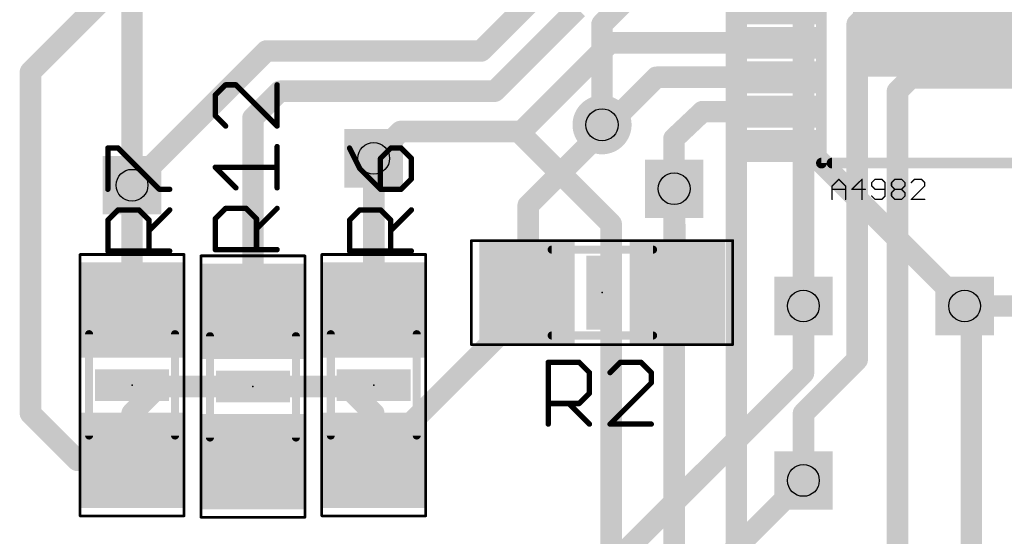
# Model space of a CAD drawing. Extents: x -0.6 to 56.6, y -0.1 to 45.4.
# Tile 3 of 11: x 9.3 to 27.9, y 12.4 to 22.2. Entities that reach past the tile are written whole.
import ezdxf

# ---------------------------------------------------------------- set-up
doc = ezdxf.new("R2010")
doc.units = 0
for name, color, linetype in [('1', 14, 'CONTINUOUS'), ('16', 174, 'CONTINUOUS'), ('18', 94, 'CONTINUOUS'), ('21', 250, 'CONTINUOUS'), ('23', 178, 'CONTINUOUS'), ('25', 250, 'CONTINUOUS'), ('27', 250, 'CONTINUOUS'), ('29', 250, 'CONTINUOUS'), ('31', 250, 'CONTINUOUS'), ('35', 250, 'CONTINUOUS'), ('39', 14, 'CONTINUOUS'), ('44', 250, 'CONTINUOUS'), ('51', 250, 'CONTINUOUS')]:
    doc.layers.add(name, color=color, linetype=linetype)

# ---------------------------------------------------------------- blocks, each defined once
blk = doc.blocks.new('RECT')
blk.add_solid([(-0.5, -0.5), (0.5, -0.5), (-0.5, 0.5), (0.5, 0.5)])
blk = doc.blocks.new('ROUNDV')
at = {"const_width": 0.5}
blk.add_lwpolyline([(0, -0.25, 1), (0, 0.25, 1), (0, -0.25)], format="xyb", dxfattribs=at)
blk = doc.blocks.new('SQUAREV')
blk.add_solid([(-0.5, -0.5), (0.5, -0.5), (-0.5, 0.5), (0.5, 0.5)])

msp = doc.modelspace()

# ---------------------------------------------------------------- linework, layer by layer
at = {"layer": '1', "const_width": 0.4064}
for points in [[(11.684, 23.368), (9.507, 21.191)], [(19.487, 23.043), (18.034, 21.59)], [(19.853, 22.393), (18.288, 20.828)], [(13.97, 21.59), (11.43, 19.05)], [(18.034, 21.59), (13.97, 21.59)], [(20.473, 21.743), (18.796, 20.066)], [(23.62, 21.743), (20.473, 21.743)], [(9.507, 21.191), (9.507, 14.732)], [(21.347, 21.093), (20.3835, 20.1295)], [(23.62, 21.093), (21.347, 21.093)], [(14.224, 20.828), (13.716, 20.32)], [(18.288, 20.828), (14.224, 20.828)], [(13.716, 20.32), (13.716, 16.662)], [(22.221, 20.443), (21.681, 19.932)], [(23.62, 20.443), (22.221, 20.443)], [(20.3835, 20.1295), (18.923, 18.669)], [(20.32, 20.193), (20.3835, 20.1295)], [(16.51, 20.066), (16.002, 19.558)], [(18.796, 20.066), (16.51, 20.066)], [(21.681, 19.932), (21.681, 18.982)], [(23.62, 19.793), (24.149, 19.793)], [(24.149, 19.793), (27.178, 16.764)], [(16.002, 19.558), (16.002, 16.6874)], [(11.43, 16.6874), (11.43, 19.05)], [(21.681, 18.982), (21.684, 18.982)], [(21.684, 18.982), (21.717, 17.043)], [(18.923, 18.669), (18.923, 17.043)], [(18.923, 17.043), (18.898, 17.018)], [(18.898, 17.018), (18.898, 16.7394)], [(21.717, 17.043), (21.742, 17.018)], [(21.742, 17.018), (21.844, 17.018)], [(24.13, 16.764), (24.13, 15.494)], [(18.898, 16.7394), (16.002, 13.8434)], [(24.13, 15.494), (20.32, 11.684)], [(11.938, 15.24), (11.43, 14.732)], [(15.494, 15.24), (11.938, 15.24)], [(16.002, 14.732), (15.494, 15.24)], [(9.507, 14.732), (10.396, 13.843)], [(11.43, 14.732), (11.43, 13.8434)], [(16.002, 13.8434), (16.002, 14.732)], [(10.396, 13.843), (11.4296, 13.843)], [(11.4296, 13.843), (11.43, 13.8434)], [(20.3346, 9.6666), (24.13, 13.462)]]:
    msp.add_lwpolyline(points, dxfattribs=at)
at = {"layer": '1', "const_width": 0.2032}
for points in [[(13.97, 21.6916, 1), (13.97, 21.4884)], [(14.0418, 21.5182, 1), (13.8982, 21.6618)], [(18.034, 21.4884, 1), (18.034, 21.6916)], [(20.473, 21.8446, 1), (20.473, 21.6414)], [(20.5448, 21.6712, 1), (20.4012, 21.8148)], [(23.62, 21.6414, 1), (23.62, 21.8446)], [(17.9622, 21.6618, 1), (18.1058, 21.5182)], [(9.6086, 21.191, 1), (9.4054, 21.191)], [(9.4352, 21.2628, 1), (9.5788, 21.1192)], [(21.347, 21.1946, 1), (21.347, 20.9914)], [(21.4188, 21.0212, 1), (21.2752, 21.1648)], [(23.62, 20.9914, 1), (23.62, 21.1946)], [(14.224, 20.9296, 1), (14.224, 20.7264)], [(14.2958, 20.7562, 1), (14.1522, 20.8998)], [(18.2162, 20.8998, 1), (18.3598, 20.7562)], [(18.288, 20.7264, 1), (18.288, 20.9296)], [(13.8176, 20.32, 1), (13.6144, 20.32)], [(13.6442, 20.3918, 1), (13.7878, 20.2482)], [(22.221, 20.5446, 1), (22.221, 20.3414)], [(22.2908, 20.3692, 1), (22.1512, 20.5168)], [(23.62, 20.3414, 1), (23.62, 20.5446)], [(20.3918, 20.2648, 1), (20.2482, 20.1212)], [(20.3117, 20.2013, 1), (20.4553, 20.0577)], [(20.4553, 20.0577, 1), (20.3117, 20.2013)], [(20.3117, 20.0577, 1), (20.4553, 20.2013)], [(16.51, 20.1676, 1), (16.51, 19.9644)], [(16.5818, 19.9942, 1), (16.4382, 20.1378)], [(18.7242, 20.1378, 1), (18.8678, 19.9942)], [(18.796, 19.9644, 1), (18.796, 20.1676)], [(21.7826, 19.932, 1), (21.5794, 19.932)], [(21.6112, 20.0058, 1), (21.7508, 19.8582)], [(23.62, 19.8946, 1), (23.62, 19.6914)], [(24.2208, 19.8648, 1), (24.0772, 19.7212)], [(24.149, 19.6914, 1), (24.149, 19.8946)], [(16.1036, 19.558, 1), (15.9004, 19.558)], [(15.9302, 19.6298, 1), (16.0738, 19.4862)], [(11.5316, 19.05, 1), (11.3284, 19.05)], [(11.3582, 19.1218, 1), (11.5018, 18.9782)], [(21.681, 19.0836, 1), (21.681, 18.8804)], [(21.7856, 18.9837, 1), (21.5824, 18.9803)], [(21.684, 18.8804, 1), (21.684, 19.0836)], [(21.5794, 18.982, 1), (21.7826, 18.982)], [(19.0246, 18.669, 1), (18.8214, 18.669)], [(18.8512, 18.7408, 1), (18.9948, 18.5972)], [(18.9996, 17.018, 1), (18.7964, 17.018)], [(18.8262, 17.0898, 1), (18.9698, 16.9462)], [(18.8214, 17.043, 1), (19.0246, 17.043)], [(18.9948, 16.9712, 1), (18.8512, 17.1148)], [(21.6154, 17.0413, 1), (21.8186, 17.0447)], [(21.7888, 17.1148, 1), (21.6452, 16.9712)], [(21.742, 17.1196, 1), (21.742, 16.9164)], [(21.6702, 16.9462, 1), (21.8138, 17.0898)], [(21.844, 16.9164, 1), (21.844, 17.1196)], [(24.2316, 16.764, 1), (24.0284, 16.764)], [(11.3284, 16.6874, 1), (11.5316, 16.6874)], [(13.6144, 16.662, 1), (13.8176, 16.662)], [(15.9004, 16.6874, 1), (16.1036, 16.6874)], [(18.7964, 16.7394, 1), (18.9996, 16.7394)], [(18.9698, 16.6676, 1), (18.8262, 16.8112)], [(27.1062, 16.6922, 1), (27.2498, 16.8358)], [(24.2018, 15.4222, 1), (24.0582, 15.5658)], [(24.0284, 15.494, 1), (24.2316, 15.494)], [(11.938, 15.3416, 1), (11.938, 15.1384)], [(12.0098, 15.1682, 1), (11.8662, 15.3118)], [(15.5658, 15.3118, 1), (15.4222, 15.1682)], [(15.494, 15.1384, 1), (15.494, 15.3416)], [(9.5788, 14.8038, 1), (9.4352, 14.6602)], [(11.5316, 14.732, 1), (11.3284, 14.732)], [(11.3582, 14.8038, 1), (11.5018, 14.6602)], [(16.1036, 14.732, 1), (15.9004, 14.732)], [(15.9302, 14.6602, 1), (16.0738, 14.8038)], [(9.4054, 14.732, 1), (9.6086, 14.732)], [(10.396, 13.9446, 1), (10.396, 13.7414)], [(10.3242, 13.7712, 1), (10.4678, 13.9148)], [(11.3578, 13.9148, 1), (11.5014, 13.7712)], [(11.5018, 13.7716, 1), (11.3582, 13.9152)], [(11.4296, 13.7414, 1), (11.4296, 13.9446)], [(15.9302, 13.9152, 1), (16.0738, 13.7716)], [(11.3284, 13.8434, 1), (11.5316, 13.8434)], [(15.9004, 13.8434, 1), (16.1036, 13.8434)], [(24.2018, 13.3902, 1), (24.0582, 13.5338)]]:
    msp.add_lwpolyline(points, format="xyb", dxfattribs=at)
at = {"layer": '16', "const_width": 0.4064}
for points in [[(11.43, 19.05), (11.43, 32.766)], [(20.32, 22.098), (24.765, 26.543)], [(22.86, 23.368), (22.86, 11.447)], [(24.13, 22.86), (24.13, 16.764)], [(25.146, 22.098), (25.908, 22.86)], [(20.32, 20.193), (20.32, 22.098)], [(25.146, 15.748), (25.146, 22.098)], [(26.162, 21.082), (25.908, 20.828)], [(31.496, 21.082), (26.162, 21.082)], [(25.908, 20.828), (25.908, 7.4314)], [(16.51, 20.066), (16.002, 19.558)], [(18.796, 20.066), (16.51, 20.066)], [(18.796, 20.012), (18.796, 20.066)], [(20.493, 18.315), (18.796, 20.012)], [(21.681, 18.979), (21.684, 18.982)], [(21.684, 11.835), (21.684, 18.982)], [(20.493, 11.979), (20.493, 18.315)], [(27.178, 16.764), (28.448, 16.764)], [(27.305, 16.383), (27.178, 16.764)], [(27.305, 3.81), (27.305, 16.383)], [(24.13, 14.732), (25.146, 15.748)], [(24.13, 13.462), (24.13, 14.732)]]:
    msp.add_lwpolyline(points, dxfattribs=at)
at = {"layer": '16', "const_width": 0.2032}
for points in [[(20.4216, 22.098, 1), (20.2184, 22.098)], [(20.2482, 22.1698, 1), (20.3918, 22.0262)], [(25.2476, 22.098, 1), (25.0444, 22.098)], [(25.0742, 22.1698, 1), (25.2178, 22.0262)], [(26.162, 21.1836, 1), (26.162, 20.9804)], [(26.2338, 21.0102, 1), (26.0902, 21.1538)], [(26.0096, 20.828, 1), (25.8064, 20.828)], [(25.8362, 20.8998, 1), (25.9798, 20.7562)], [(16.51, 20.1676, 1), (16.51, 19.9644)], [(16.5818, 19.9942, 1), (16.4382, 20.1378)], [(18.8976, 20.066, 1), (18.6944, 20.066)], [(18.8678, 20.0838, 1), (18.7242, 19.9402)], [(18.796, 19.9644, 1), (18.796, 20.1676)], [(20.2184, 20.193, 1), (20.4216, 20.193)], [(18.6944, 20.012, 1), (18.8976, 20.012)], [(15.9302, 19.6298, 1), (16.0738, 19.4862)], [(21.7856, 18.982, 1), (21.5824, 18.982)], [(21.7558, 18.9102, 1), (21.6122, 19.0538)], [(11.3284, 19.05, 1), (11.5316, 19.05)], [(21.6092, 19.0508, 1), (21.7528, 18.9072)], [(20.5946, 18.315, 1), (20.3914, 18.315)], [(20.4212, 18.2432, 1), (20.5648, 18.3868)], [(27.178, 16.8656, 1), (27.178, 16.6624)], [(27.2744, 16.7961, 1), (27.0816, 16.7319)], [(24.0284, 16.764, 1), (24.2316, 16.764)], [(27.4066, 16.383, 1), (27.2034, 16.383)], [(27.2086, 16.3509, 1), (27.4014, 16.4151)], [(25.0444, 15.748, 1), (25.2476, 15.748)], [(25.2178, 15.6762, 1), (25.0742, 15.8198)], [(24.2316, 14.732, 1), (24.0284, 14.732)], [(24.0582, 14.8038, 1), (24.2018, 14.6602)], [(24.0284, 13.462, 1), (24.2316, 13.462)]]:
    msp.add_lwpolyline(points, format="xyb", dxfattribs=at)
at = {"layer": '21', "const_width": 0.2032}
msp.add_lwpolyline([(28.67, 19.468), (24.67, 19.468)], dxfattribs=at)
at = {"layer": '21', "const_width": 0.1016}
msp.add_lwpolyline([(24.67, 19.5188, 1), (24.67, 19.4172)], format="xyb", dxfattribs=at)
at = {"layer": '23'}
for p in [(20.32, 17.018), (11.43, 15.2654), (13.716, 15.24), (16.002, 15.2654)]:
    msp.add_point(p, dxfattribs=at)
at = {"layer": '25', "const_width": 0.1016}
for points in [[(13.1987, 20.9492), (13.0038, 20.7543)], [(13.3936, 20.9492), (13.1987, 20.9492)], [(14.1732, 20.1696), (13.3936, 20.9492)], [(14.1732, 20.9492), (14.1732, 20.1696)], [(13.0038, 20.7543), (13.0038, 20.3645)], [(13.0038, 20.3645), (13.1987, 20.1696)], [(10.9718, 18.9728), (10.9718, 19.7524)], [(10.9718, 19.7524), (11.1667, 19.7524)], [(11.1667, 19.7524), (11.9463, 18.9728)], [(14.1732, 19.0002), (14.1732, 19.7798)], [(15.5438, 19.7524), (15.7387, 19.3626)], [(16.3234, 19.7524), (16.1285, 19.5575)], [(16.5183, 19.7524), (16.3234, 19.7524)], [(16.7132, 19.5575), (16.5183, 19.7524)], [(16.1285, 19.5575), (16.1285, 18.9728)], [(16.7132, 19.1677), (16.7132, 19.5575)], [(13.3936, 19.0002), (13.0038, 19.39)], [(13.0038, 19.39), (14.1732, 19.39)], [(15.7387, 19.3626), (16.1285, 18.9728)], [(16.5183, 18.9728), (16.7132, 19.1677)], [(11.9463, 18.9728), (12.1412, 18.9728)], [(16.1285, 18.9728), (16.5183, 18.9728)], [(10.9718, 18.3881), (11.1667, 18.583)], [(11.1667, 18.583), (11.5565, 18.583)], [(11.5565, 18.583), (11.7514, 18.3881)], [(11.7514, 18.1932), (12.1412, 18.583)], [(13.0038, 18.4155), (13.1987, 18.6104)], [(13.1987, 18.6104), (13.5885, 18.6104)], [(13.5885, 18.6104), (13.7834, 18.4155)], [(13.7834, 18.2206), (14.1732, 18.6104)], [(15.5438, 18.3881), (15.7387, 18.583)], [(15.7387, 18.583), (16.1285, 18.583)], [(16.1285, 18.583), (16.3234, 18.3881)], [(16.3234, 18.1932), (16.7132, 18.583)], [(13.0038, 17.8308), (13.0038, 18.4155)], [(13.7834, 18.4155), (13.7834, 17.8308)], [(10.9718, 17.8034), (10.9718, 18.3881)], [(11.7514, 18.3881), (11.7514, 17.8034)], [(15.5438, 17.8034), (15.5438, 18.3881)], [(16.3234, 18.3881), (16.3234, 17.8034)], [(14.1732, 17.8308), (13.0038, 17.8308)], [(12.1412, 17.8034), (10.9718, 17.8034)], [(16.7132, 17.8034), (15.5438, 17.8034)], [(19.302, 14.5288), (19.302, 15.6982)], [(19.302, 15.6982), (19.8867, 15.6982)], [(19.8867, 15.6982), (20.0816, 15.5033)], [(20.6663, 15.6982), (20.4714, 15.5033)], [(21.0561, 15.6982), (20.6663, 15.6982)], [(21.251, 15.5033), (21.0561, 15.6982)], [(20.0816, 15.5033), (20.0816, 15.1135)], [(21.251, 15.3084), (21.251, 15.5033)], [(20.4714, 14.5288), (21.251, 15.3084)], [(20.0816, 15.1135), (19.8867, 14.9186)], [(19.8867, 14.9186), (19.302, 14.9186)], [(19.6918, 14.9186), (20.0816, 14.5288)], [(21.251, 14.5288), (20.4714, 14.5288)]]:
    msp.add_lwpolyline(points, dxfattribs=at)
at = {"layer": '25', "const_width": 0.0508}
for points in [[(13.1987, 20.9746, 1), (13.1987, 20.9238)], [(13.2167, 20.9312, 1), (13.1807, 20.9672)], [(13.4116, 20.9672, 1), (13.3756, 20.9312)], [(13.3936, 20.9238, 1), (13.3936, 20.9746)], [(14.1986, 20.9492, 1), (14.1478, 20.9492)], [(12.9858, 20.7723, 1), (13.0218, 20.7363)], [(13.0292, 20.7543, 1), (12.9784, 20.7543)], [(13.0218, 20.3825, 1), (12.9858, 20.3465)], [(12.9784, 20.3645, 1), (13.0292, 20.3645)], [(13.1807, 20.1516, 1), (13.2167, 20.1876)], [(14.1478, 20.1696, 1), (14.1986, 20.1696)], [(14.1552, 20.1516, 1), (14.1912, 20.1876)], [(10.9972, 19.7524, 1), (10.9464, 19.7524)], [(10.9718, 19.7778, 1), (10.9718, 19.727)], [(11.1847, 19.7704, 1), (11.1487, 19.7344)], [(11.1667, 19.727, 1), (11.1667, 19.7778)], [(14.1986, 19.7798, 1), (14.1478, 19.7798)], [(15.5665, 19.7638, 1), (15.5211, 19.741)], [(16.3234, 19.7778, 1), (16.3234, 19.727)], [(16.3414, 19.7344, 1), (16.3054, 19.7704)], [(16.5363, 19.7704, 1), (16.5003, 19.7344)], [(16.5183, 19.727, 1), (16.5183, 19.7778)], [(16.1105, 19.5755, 1), (16.1465, 19.5395)], [(16.1539, 19.5575, 1), (16.1031, 19.5575)], [(16.7386, 19.5575, 1), (16.6878, 19.5575)], [(16.6952, 19.5395, 1), (16.7312, 19.5755)], [(13.0218, 19.408, 1), (12.9858, 19.372)], [(13.0038, 19.4154, 1), (13.0038, 19.3646)], [(14.1732, 19.3646, 1), (14.1732, 19.4154)], [(15.7567, 19.3806, 1), (15.7207, 19.3446)], [(15.716, 19.3512, 1), (15.7614, 19.374)], [(16.6878, 19.1677, 1), (16.7386, 19.1677)], [(16.7312, 19.1497, 1), (16.6952, 19.1857)], [(10.9464, 18.9728, 1), (10.9972, 18.9728)], [(11.9463, 18.9982, 1), (11.9463, 18.9474)], [(11.9283, 18.9548, 1), (11.9643, 18.9908)], [(12.1412, 18.9474, 1), (12.1412, 18.9982)], [(13.3756, 18.9822, 1), (13.4116, 19.0182)], [(14.1478, 19.0002, 1), (14.1986, 19.0002)], [(16.1285, 18.9982, 1), (16.1285, 18.9474)], [(16.1031, 18.9728, 1), (16.1539, 18.9728)], [(16.1105, 18.9548, 1), (16.1465, 18.9908)], [(16.5003, 18.9908, 1), (16.5363, 18.9548)], [(16.5183, 18.9474, 1), (16.5183, 18.9982)], [(11.1667, 18.6084, 1), (11.1667, 18.5576)], [(11.1847, 18.565, 1), (11.1487, 18.601)], [(11.5745, 18.601, 1), (11.5385, 18.565)], [(11.5565, 18.5576, 1), (11.5565, 18.6084)], [(12.1592, 18.565, 1), (12.1232, 18.601)], [(13.1987, 18.6358, 1), (13.1987, 18.585)], [(13.2167, 18.5924, 1), (13.1807, 18.6284)], [(13.6065, 18.6284, 1), (13.5705, 18.5924)], [(13.5885, 18.585, 1), (13.5885, 18.6358)], [(14.1912, 18.5924, 1), (14.1552, 18.6284)], [(15.7387, 18.6084, 1), (15.7387, 18.5576)], [(15.7567, 18.565, 1), (15.7207, 18.601)], [(16.1465, 18.601, 1), (16.1105, 18.565)], [(16.1285, 18.5576, 1), (16.1285, 18.6084)], [(16.7312, 18.565, 1), (16.6952, 18.601)], [(12.9858, 18.4335, 1), (13.0218, 18.3975)], [(13.0292, 18.4155, 1), (12.9784, 18.4155)], [(13.8088, 18.4155, 1), (13.758, 18.4155)], [(13.7654, 18.3975, 1), (13.8014, 18.4335)], [(10.9538, 18.4061, 1), (10.9898, 18.3701)], [(10.9972, 18.3881, 1), (10.9464, 18.3881)], [(11.7768, 18.3881, 1), (11.726, 18.3881)], [(11.7334, 18.3701, 1), (11.7694, 18.4061)], [(13.7654, 18.2386, 1), (13.8014, 18.2026)], [(15.5258, 18.4061, 1), (15.5618, 18.3701)], [(15.5692, 18.3881, 1), (15.5184, 18.3881)], [(16.3488, 18.3881, 1), (16.298, 18.3881)], [(16.3054, 18.3701, 1), (16.3414, 18.4061)], [(11.7334, 18.2112, 1), (11.7694, 18.1752)], [(16.3054, 18.2112, 1), (16.3414, 18.1752)], [(13.0038, 17.8562, 1), (13.0038, 17.8054)], [(14.1732, 17.8054, 1), (14.1732, 17.8562)], [(10.9718, 17.8288, 1), (10.9718, 17.778)], [(10.9464, 17.8034, 1), (10.9972, 17.8034)], [(11.726, 17.8034, 1), (11.7768, 17.8034)], [(12.1412, 17.778, 1), (12.1412, 17.8288)], [(12.9784, 17.8308, 1), (13.0292, 17.8308)], [(13.758, 17.8308, 1), (13.8088, 17.8308)], [(15.5438, 17.8288, 1), (15.5438, 17.778)], [(15.5184, 17.8034, 1), (15.5692, 17.8034)], [(16.298, 17.8034, 1), (16.3488, 17.8034)], [(16.7132, 17.778, 1), (16.7132, 17.8288)], [(19.3274, 15.6982, 1), (19.2766, 15.6982)], [(19.302, 15.7236, 1), (19.302, 15.6728)], [(19.9047, 15.7162, 1), (19.8687, 15.6802)], [(19.8867, 15.6728, 1), (19.8867, 15.7236)], [(20.6663, 15.7236, 1), (20.6663, 15.6728)], [(20.6843, 15.6802, 1), (20.6483, 15.7162)], [(21.0741, 15.7162, 1), (21.0381, 15.6802)], [(21.0561, 15.6728, 1), (21.0561, 15.7236)], [(20.107, 15.5033, 1), (20.0562, 15.5033)], [(20.0636, 15.4853, 1), (20.0996, 15.5213)], [(20.4534, 15.5213, 1), (20.4894, 15.4853)], [(21.2764, 15.5033, 1), (21.2256, 15.5033)], [(21.233, 15.4853, 1), (21.269, 15.5213)], [(21.2256, 15.3084, 1), (21.2764, 15.3084)], [(21.269, 15.2904, 1), (21.233, 15.3264)], [(20.0562, 15.1135, 1), (20.107, 15.1135)], [(20.0996, 15.0955, 1), (20.0636, 15.1315)], [(19.302, 14.944, 1), (19.302, 14.8932)], [(19.7098, 14.9366, 1), (19.6738, 14.9006)], [(19.8687, 14.9366, 1), (19.9047, 14.9006)], [(19.8867, 14.8932, 1), (19.8867, 14.944)], [(19.2766, 14.5288, 1), (19.3274, 14.5288)], [(20.0636, 14.5108, 1), (20.0996, 14.5468)], [(20.4534, 14.5468, 1), (20.4894, 14.5108)], [(20.4714, 14.5542, 1), (20.4714, 14.5034)], [(21.251, 14.5034, 1), (21.251, 14.5542)]]:
    msp.add_lwpolyline(points, format="xyb", dxfattribs=at)
at = {"layer": '27', "const_width": 0.0254}
for points in [[(24.6727, 19.0349), (24.7998, 19.162)], [(24.6727, 18.7807), (24.6727, 19.0349)], [(24.7998, 19.162), (24.9269, 19.0349)], [(24.9269, 19.0349), (24.9269, 18.7807)], [(25.2376, 19.162), (25.0469, 18.9714)], [(25.2376, 18.7807), (25.2376, 19.162)], [(25.4847, 19.162), (25.4211, 19.0985)], [(25.4211, 19.0985), (25.4211, 19.0349)], [(25.4211, 19.0349), (25.4847, 18.9714)], [(25.6118, 19.162), (25.4847, 19.162)], [(25.6753, 19.0985), (25.6118, 19.162)], [(25.6753, 18.8443), (25.6753, 19.0985)], [(25.7953, 19.0985), (25.8589, 19.162)], [(25.7953, 19.0349), (25.7953, 19.0985)], [(25.8589, 18.9714), (25.7953, 19.0349)], [(25.8589, 19.162), (25.986, 19.162)], [(25.986, 19.162), (26.0495, 19.0985)], [(26.0495, 19.0349), (25.986, 18.9714)], [(26.0495, 19.0985), (26.0495, 19.0349)], [(26.2331, 19.162), (26.1695, 19.0985)], [(26.1695, 18.7807), (26.4237, 19.0349)], [(26.3602, 19.162), (26.2331, 19.162)], [(26.4237, 19.0985), (26.3602, 19.162)], [(26.4237, 19.0349), (26.4237, 19.0985)], [(24.6727, 18.9714), (24.9269, 18.9714)], [(25.0469, 18.9714), (25.3011, 18.9714)], [(25.4211, 18.8443), (25.4847, 18.7807)], [(25.4847, 18.9714), (25.6753, 18.9714)], [(25.6118, 18.7807), (25.6753, 18.8443)], [(25.7953, 18.9078), (25.8589, 18.9714)], [(25.7953, 18.8443), (25.7953, 18.9078)], [(25.8589, 18.7807), (25.7953, 18.8443)], [(25.8589, 18.9714), (25.986, 18.9714)], [(25.986, 18.9714), (26.0495, 18.9078)], [(26.0495, 18.8443), (25.986, 18.7807)], [(26.0495, 18.9078), (26.0495, 18.8443)], [(25.4847, 18.7807), (25.6118, 18.7807)], [(25.986, 18.7807), (25.8589, 18.7807)], [(26.4237, 18.7807), (26.1695, 18.7807)]]:
    msp.add_lwpolyline(points, dxfattribs=at)
at = {"layer": '27', "const_width": 0.0127}
for points in [[(24.6682, 19.0394, 1), (24.6772, 19.0304)], [(24.6791, 19.0349, 1), (24.6664, 19.0349)], [(24.8043, 19.1665, 1), (24.7953, 19.1575)], [(24.8043, 19.1575, 1), (24.7953, 19.1665)], [(24.9333, 19.0349, 1), (24.9206, 19.0349)], [(24.9224, 19.0304, 1), (24.9314, 19.0394)], [(25.2439, 19.162, 1), (25.2312, 19.162)], [(25.2421, 19.1575, 1), (25.2331, 19.1665)], [(25.4275, 19.0985, 1), (25.4148, 19.0985)], [(25.4166, 19.103, 1), (25.4256, 19.094)], [(25.4256, 19.0394, 1), (25.4166, 19.0304)], [(25.4148, 19.0349, 1), (25.4275, 19.0349)], [(25.4847, 19.1684, 1), (25.4847, 19.1557)], [(25.4892, 19.1575, 1), (25.4802, 19.1665)], [(25.6163, 19.1665, 1), (25.6073, 19.1575)], [(25.6118, 19.1557, 1), (25.6118, 19.1684)], [(25.6817, 19.0985, 1), (25.669, 19.0985)], [(25.6708, 19.094, 1), (25.6798, 19.103)], [(25.7908, 19.103, 1), (25.7998, 19.094)], [(25.7998, 19.0394, 1), (25.7908, 19.0304)], [(25.8017, 19.0985, 1), (25.789, 19.0985)], [(25.789, 19.0349, 1), (25.8017, 19.0349)], [(25.8589, 19.1684, 1), (25.8589, 19.1557)], [(25.8634, 19.1575, 1), (25.8544, 19.1665)], [(25.9905, 19.1665, 1), (25.9815, 19.1575)], [(25.986, 19.1557, 1), (25.986, 19.1684)], [(26.0559, 19.0985, 1), (26.0432, 19.0985)], [(26.0432, 19.0349, 1), (26.0559, 19.0349)], [(26.045, 19.094, 1), (26.054, 19.103)], [(26.054, 19.0304, 1), (26.045, 19.0394)], [(26.165, 19.103, 1), (26.174, 19.094)], [(26.2331, 19.1684, 1), (26.2331, 19.1557)], [(26.2376, 19.1575, 1), (26.2286, 19.1665)], [(26.3647, 19.1665, 1), (26.3557, 19.1575)], [(26.3602, 19.1557, 1), (26.3602, 19.1684)], [(26.4301, 19.0985, 1), (26.4174, 19.0985)], [(26.4174, 19.0349, 1), (26.4301, 19.0349)], [(26.4193, 19.094, 1), (26.4282, 19.103)], [(26.4282, 19.0304, 1), (26.4193, 19.0394)], [(24.6727, 18.9777, 1), (24.6727, 18.965)], [(24.9269, 18.965, 1), (24.9269, 18.9777)], [(25.0469, 18.9777, 1), (25.0469, 18.965)], [(25.0424, 18.9759, 1), (25.0514, 18.9669)], [(25.3011, 18.965, 1), (25.3011, 18.9777)], [(25.4256, 18.8487, 1), (25.4166, 18.8398)], [(25.4847, 18.9777, 1), (25.4847, 18.965)], [(25.4802, 18.9669, 1), (25.4892, 18.9759)], [(25.669, 18.8443, 1), (25.6817, 18.8443)], [(25.6798, 18.8398, 1), (25.6708, 18.8487)], [(25.6753, 18.965, 1), (25.6753, 18.9777)], [(25.7908, 18.9123, 1), (25.7998, 18.9033)], [(25.7998, 18.8487, 1), (25.7908, 18.8398)], [(25.8017, 18.9078, 1), (25.789, 18.9078)], [(25.789, 18.8443, 1), (25.8017, 18.8443)], [(25.8589, 18.9777, 1), (25.8589, 18.965)], [(25.8634, 18.9669, 1), (25.8544, 18.9759)], [(25.8544, 18.9669, 1), (25.8634, 18.9759)], [(25.9905, 18.9759, 1), (25.9815, 18.9669)], [(25.9815, 18.9759, 1), (25.9905, 18.9669)], [(25.986, 18.965, 1), (25.986, 18.9777)], [(26.0559, 18.9078, 1), (26.0432, 18.9078)], [(26.0432, 18.8443, 1), (26.0559, 18.8443)], [(26.045, 18.9033, 1), (26.054, 18.9123)], [(26.054, 18.8398, 1), (26.045, 18.8487)], [(24.6664, 18.7807, 1), (24.6791, 18.7807)], [(24.9206, 18.7807, 1), (24.9333, 18.7807)], [(25.2312, 18.7807, 1), (25.2439, 18.7807)], [(25.4847, 18.7871, 1), (25.4847, 18.7743)], [(25.4802, 18.7762, 1), (25.4892, 18.7852)], [(25.6073, 18.7852, 1), (25.6163, 18.7762)], [(25.6118, 18.7743, 1), (25.6118, 18.7871)], [(25.8589, 18.7871, 1), (25.8589, 18.7743)], [(25.8544, 18.7762, 1), (25.8634, 18.7852)], [(25.9815, 18.7852, 1), (25.9905, 18.7762)], [(25.986, 18.7743, 1), (25.986, 18.7871)], [(26.1695, 18.7871, 1), (26.1695, 18.7743)], [(26.165, 18.7852, 1), (26.174, 18.7762)], [(26.4237, 18.7743, 1), (26.4237, 18.7871)]]:
    msp.add_lwpolyline(points, format="xyb", dxfattribs=at)
at = {"layer": '39', "const_width": 0.0508}
for points in [[(17.847, 16.035), (17.847, 18.001)], [(17.847, 18.001), (22.793, 18.001)], [(22.793, 18.001), (22.793, 16.035)], [(10.447, 12.7924), (10.447, 17.7384)], [(10.447, 17.7384), (12.413, 17.7384)], [(12.413, 17.7384), (12.413, 12.7924)], [(12.733, 12.767), (12.733, 17.713)], [(12.733, 17.713), (14.699, 17.713)], [(14.699, 17.713), (14.699, 12.767)], [(15.019, 12.7924), (15.019, 17.7384)], [(15.019, 17.7384), (16.985, 17.7384)], [(16.985, 17.7384), (16.985, 12.7924)], [(22.793, 16.035), (17.847, 16.035)], [(12.413, 12.7924), (10.447, 12.7924)], [(14.699, 12.767), (12.733, 12.767)], [(16.985, 12.7924), (15.019, 12.7924)]]:
    msp.add_lwpolyline(points, dxfattribs=at)
at = {"layer": '39', "const_width": 0.0254}
for points in [[(17.8597, 18.001, 1), (17.8343, 18.001)], [(17.847, 18.0137, 1), (17.847, 17.9883)], [(22.8057, 18.001, 1), (22.7803, 18.001)], [(22.793, 17.9883, 1), (22.793, 18.0137)], [(10.4597, 17.7384, 1), (10.4343, 17.7384)], [(10.447, 17.7511, 1), (10.447, 17.7257)], [(12.4257, 17.7384, 1), (12.4003, 17.7384)], [(12.413, 17.7257, 1), (12.413, 17.7511)], [(12.7457, 17.713, 1), (12.7203, 17.713)], [(12.733, 17.7257, 1), (12.733, 17.7003)], [(14.7117, 17.713, 1), (14.6863, 17.713)], [(14.699, 17.7003, 1), (14.699, 17.7257)], [(15.0317, 17.7384, 1), (15.0063, 17.7384)], [(15.019, 17.7511, 1), (15.019, 17.7257)], [(16.9977, 17.7384, 1), (16.9723, 17.7384)], [(16.985, 17.7257, 1), (16.985, 17.7511)], [(17.847, 16.0477, 1), (17.847, 16.0223)], [(17.8343, 16.035, 1), (17.8597, 16.035)], [(22.7803, 16.035, 1), (22.8057, 16.035)], [(22.793, 16.0223, 1), (22.793, 16.0477)], [(10.447, 12.8051, 1), (10.447, 12.7797)], [(10.4343, 12.7924, 1), (10.4597, 12.7924)], [(12.4003, 12.7924, 1), (12.4257, 12.7924)], [(12.413, 12.7797, 1), (12.413, 12.8051)], [(12.733, 12.7797, 1), (12.733, 12.7543)], [(12.7203, 12.767, 1), (12.7457, 12.767)], [(14.6863, 12.767, 1), (14.7117, 12.767)], [(14.699, 12.7543, 1), (14.699, 12.7797)], [(15.019, 12.8051, 1), (15.019, 12.7797)], [(15.0063, 12.7924, 1), (15.0317, 12.7924)], [(16.9723, 12.7924, 1), (16.9977, 12.7924)], [(16.985, 12.7797, 1), (16.985, 12.8051)]]:
    msp.add_lwpolyline(points, format="xyb", dxfattribs=at)
at = {"layer": '44'}
for centre, radius in [((20.32, 20.193), 0.3048), ((16.002, 19.558), 0.3), ((11.43, 19.05), 0.3), ((21.684, 18.982), 0.3), ((24.13, 16.764), 0.3), ((27.178, 16.764), 0.3), ((24.13, 13.462), 0.3)]:
    msp.add_circle(centre, radius, dxfattribs=at)
at = {"layer": '51'}
for points, const_width in [([(24.47, 19.468), (24.47, 27.268)], 0.2032), ([(28.87, 19.468), (24.47, 19.468)], 0.2032), ([(19.3675, 17.8308), (21.2852, 17.8308)], 0.1524), ([(10.6172, 14.3129), (10.6172, 16.2306)], 0.1524), ([(12.2428, 14.3129), (12.2428, 16.2306)], 0.1524), ([(12.9032, 16.1925), (12.9032, 14.2748)], 0.1524), ([(14.5288, 16.1925), (14.5288, 14.2748)], 0.1524), ([(15.1892, 14.3129), (15.1892, 16.2306)], 0.1524), ([(16.8148, 14.3129), (16.8148, 16.2306)], 0.1524), ([(19.3675, 16.2052), (21.2852, 16.2052)], 0.1524)]:
    msp.add_lwpolyline(points, dxfattribs=dict(at, const_width=const_width))
for points, const_width in [([(24.47, 19.5188, 1), (24.47, 19.4172)], 0.1016), ([(24.4192, 19.468, 1), (24.5208, 19.468)], 0.1016), ([(19.3675, 17.8689, 1), (19.3675, 17.7927)], 0.0762), ([(21.2852, 17.7927, 1), (21.2852, 17.8689)], 0.0762), ([(10.6553, 16.2306, 1), (10.5791, 16.2306)], 0.0762), ([(12.2809, 16.2306, 1), (12.2047, 16.2306)], 0.0762), ([(12.9413, 16.1925, 1), (12.8651, 16.1925)], 0.0762), ([(14.5669, 16.1925, 1), (14.4907, 16.1925)], 0.0762), ([(15.2273, 16.2306, 1), (15.1511, 16.2306)], 0.0762), ([(16.8529, 16.2306, 1), (16.7767, 16.2306)], 0.0762), ([(19.3675, 16.2433, 1), (19.3675, 16.1671)], 0.0762), ([(21.2852, 16.1671, 1), (21.2852, 16.2433)], 0.0762), ([(10.5791, 14.3129, 1), (10.6553, 14.3129)], 0.0762), ([(12.2047, 14.3129, 1), (12.2809, 14.3129)], 0.0762), ([(15.1511, 14.3129, 1), (15.2273, 14.3129)], 0.0762), ([(16.7767, 14.3129, 1), (16.8529, 14.3129)], 0.0762), ([(12.8651, 14.2748, 1), (12.9413, 14.2748)], 0.0762), ([(14.4907, 14.2748, 1), (14.5669, 14.2748)], 0.0762)]:
    msp.add_lwpolyline(points, format="xyb", dxfattribs=dict(at, const_width=const_width))

# ---------------------------------------------------------------- block references
at = {"layer": '1', "xscale": 3, "yscale": 4.32}
msp.add_blockref('RECT', (26.67, 23.368), dxfattribs=at)
at = {"layer": '1'}
for p, xscale, yscale, rotation in [((23.62, 21.743), 0.4, 1.65, 270), ((23.62, 21.093), 0.4, 1.65, 270), ((23.62, 20.443), 0.4, 1.65, 270), ((23.62, 19.793), 0.4, 1.65, 270), ((18.898, 17.018), 1.6, 1.803, 180), ((21.742, 17.018), 1.6, 1.803, 180), ((11.43, 16.6874), 1.6, 1.803, 270), ((13.716, 16.662), 1.6, 1.803, 90), ((16.002, 16.6874), 1.6, 1.803, 270), ((11.43, 13.8434), 1.6, 1.803, 270), ((13.716, 13.818), 1.6, 1.803, 90), ((16.002, 13.8434), 1.6, 1.803, 270)]:
    msp.add_blockref('RECT', p, dxfattribs=dict(at, xscale=xscale, yscale=yscale, rotation=rotation))
at = {"layer": '18'}
for name, p, xscale, yscale in [('ROUNDV', (20.32, 20.193), 1.1176, 1.1176), ('ROUNDV', (20.32, 20.193), 1.1176, 1.1176), ('ROUNDV', (20.32, 20.193), 1.1176, 1.1176), ('ROUNDV', (20.32, 20.193), 1.1176, 1.1176), ('ROUNDV', (20.32, 20.193), 1.1176, 1.1176), ('ROUNDV', (20.32, 20.193), 1.1176, 1.1176), ('ROUNDV', (20.32, 20.193), 1.1176, 1.1176), ('ROUNDV', (20.32, 20.193), 1.1176, 1.1176), ('ROUNDV', (20.32, 20.193), 1.1176, 1.1176), ('ROUNDV', (20.32, 20.193), 1.1176, 1.1176), ('ROUNDV', (20.32, 20.193), 1.1176, 1.1176), ('ROUNDV', (20.32, 20.193), 1.1176, 1.1176), ('ROUNDV', (20.32, 20.193), 1.1176, 1.1176), ('ROUNDV', (20.32, 20.193), 1.1176, 1.1176), ('ROUNDV', (20.32, 20.193), 1.1176, 1.1176), ('ROUNDV', (20.32, 20.193), 1.1176, 1.1176), ('SQUAREV', (16.002, 19.558), 1.108, 1.108), ('ROUNDV', (16.002, 19.558), 1.108, 1.108), ('ROUNDV', (16.002, 19.558), 1.108, 1.108), ('ROUNDV', (16.002, 19.558), 1.108, 1.108), ('ROUNDV', (16.002, 19.558), 1.108, 1.108), ('ROUNDV', (16.002, 19.558), 1.108, 1.108), ('ROUNDV', (16.002, 19.558), 1.108, 1.108), ('ROUNDV', (16.002, 19.558), 1.108, 1.108), ('ROUNDV', (16.002, 19.558), 1.108, 1.108), ('ROUNDV', (16.002, 19.558), 1.108, 1.108), ('ROUNDV', (16.002, 19.558), 1.108, 1.108), ('ROUNDV', (16.002, 19.558), 1.108, 1.108), ('ROUNDV', (16.002, 19.558), 1.108, 1.108), ('ROUNDV', (16.002, 19.558), 1.108, 1.108), ('ROUNDV', (16.002, 19.558), 1.108, 1.108), ('SQUAREV', (16.002, 19.558), 1.108, 1.108), ('SQUAREV', (11.43, 19.05), 1.108, 1.108), ('ROUNDV', (11.43, 19.05), 1.108, 1.108), ('ROUNDV', (11.43, 19.05), 1.108, 1.108), ('ROUNDV', (11.43, 19.05), 1.108, 1.108), ('ROUNDV', (11.43, 19.05), 1.108, 1.108), ('ROUNDV', (11.43, 19.05), 1.108, 1.108), ('ROUNDV', (11.43, 19.05), 1.108, 1.108), ('ROUNDV', (11.43, 19.05), 1.108, 1.108), ('ROUNDV', (11.43, 19.05), 1.108, 1.108), ('ROUNDV', (11.43, 19.05), 1.108, 1.108), ('ROUNDV', (11.43, 19.05), 1.108, 1.108), ('ROUNDV', (11.43, 19.05), 1.108, 1.108), ('ROUNDV', (11.43, 19.05), 1.108, 1.108), ('ROUNDV', (11.43, 19.05), 1.108, 1.108), ('ROUNDV', (11.43, 19.05), 1.108, 1.108), ('SQUAREV', (11.43, 19.05), 1.108, 1.108), ('SQUAREV', (21.684, 18.982), 1.108, 1.108), ('ROUNDV', (21.684, 18.982), 1.108, 1.108), ('ROUNDV', (21.684, 18.982), 1.108, 1.108), ('ROUNDV', (21.684, 18.982), 1.108, 1.108), ('ROUNDV', (21.684, 18.982), 1.108, 1.108), ('ROUNDV', (21.684, 18.982), 1.108, 1.108), ('ROUNDV', (21.684, 18.982), 1.108, 1.108), ('ROUNDV', (21.684, 18.982), 1.108, 1.108), ('ROUNDV', (21.684, 18.982), 1.108, 1.108), ('ROUNDV', (21.684, 18.982), 1.108, 1.108), ('ROUNDV', (21.684, 18.982), 1.108, 1.108), ('ROUNDV', (21.684, 18.982), 1.108, 1.108), ('ROUNDV', (21.684, 18.982), 1.108, 1.108), ('ROUNDV', (21.684, 18.982), 1.108, 1.108), ('ROUNDV', (21.684, 18.982), 1.108, 1.108), ('SQUAREV', (21.684, 18.982), 1.108, 1.108), ('SQUAREV', (24.13, 16.764), 1.108, 1.108), ('ROUNDV', (24.13, 16.764), 1.108, 1.108), ('ROUNDV', (24.13, 16.764), 1.108, 1.108), ('ROUNDV', (24.13, 16.764), 1.108, 1.108), ('ROUNDV', (24.13, 16.764), 1.108, 1.108), ('ROUNDV', (24.13, 16.764), 1.108, 1.108), ('ROUNDV', (24.13, 16.764), 1.108, 1.108), ('ROUNDV', (24.13, 16.764), 1.108, 1.108), ('ROUNDV', (24.13, 16.764), 1.108, 1.108), ('ROUNDV', (24.13, 16.764), 1.108, 1.108), ('ROUNDV', (24.13, 16.764), 1.108, 1.108), ('ROUNDV', (24.13, 16.764), 1.108, 1.108), ('ROUNDV', (24.13, 16.764), 1.108, 1.108), ('ROUNDV', (24.13, 16.764), 1.108, 1.108), ('ROUNDV', (24.13, 16.764), 1.108, 1.108), ('SQUAREV', (24.13, 16.764), 1.108, 1.108), ('SQUAREV', (27.178, 16.764), 1.108, 1.108), ('ROUNDV', (27.178, 16.764), 1.108, 1.108), ('ROUNDV', (27.178, 16.764), 1.108, 1.108), ('ROUNDV', (27.178, 16.764), 1.108, 1.108), ('ROUNDV', (27.178, 16.764), 1.108, 1.108), ('ROUNDV', (27.178, 16.764), 1.108, 1.108), ('ROUNDV', (27.178, 16.764), 1.108, 1.108), ('ROUNDV', (27.178, 16.764), 1.108, 1.108), ('ROUNDV', (27.178, 16.764), 1.108, 1.108), ('ROUNDV', (27.178, 16.764), 1.108, 1.108), ('ROUNDV', (27.178, 16.764), 1.108, 1.108), ('ROUNDV', (27.178, 16.764), 1.108, 1.108), ('ROUNDV', (27.178, 16.764), 1.108, 1.108), ('ROUNDV', (27.178, 16.764), 1.108, 1.108), ('ROUNDV', (27.178, 16.764), 1.108, 1.108), ('SQUAREV', (27.178, 16.764), 1.108, 1.108), ('SQUAREV', (24.13, 13.462), 1.108, 1.108), ('ROUNDV', (24.13, 13.462), 1.108, 1.108), ('ROUNDV', (24.13, 13.462), 1.108, 1.108), ('ROUNDV', (24.13, 13.462), 1.108, 1.108), ('ROUNDV', (24.13, 13.462), 1.108, 1.108), ('ROUNDV', (24.13, 13.462), 1.108, 1.108), ('ROUNDV', (24.13, 13.462), 1.108, 1.108), ('ROUNDV', (24.13, 13.462), 1.108, 1.108), ('ROUNDV', (24.13, 13.462), 1.108, 1.108), ('ROUNDV', (24.13, 13.462), 1.108, 1.108), ('ROUNDV', (24.13, 13.462), 1.108, 1.108), ('ROUNDV', (24.13, 13.462), 1.108, 1.108), ('ROUNDV', (24.13, 13.462), 1.108, 1.108), ('ROUNDV', (24.13, 13.462), 1.108, 1.108), ('ROUNDV', (24.13, 13.462), 1.108, 1.108), ('SQUAREV', (24.13, 13.462), 1.108, 1.108)]:
    msp.add_blockref(name, p, dxfattribs=dict(at, xscale=xscale, yscale=yscale))
at = {"layer": '29', "xscale": 3.2032, "yscale": 4.5232}
msp.add_blockref('RECT', (26.67, 23.368), dxfattribs=at)
at = {"layer": '29'}
for p, xscale, yscale, rotation in [((23.62, 22.393), 0.6032, 1.8532, 270), ((23.62, 21.743), 0.6032, 1.8532, 270), ((23.62, 21.093), 0.6032, 1.8532, 270), ((23.62, 20.443), 0.6032, 1.8532, 270), ((23.62, 19.793), 0.6032, 1.8532, 270), ((18.898, 17.018), 1.8032, 2.0062, 180), ((21.742, 17.018), 1.8032, 2.0062, 180), ((11.43, 16.6874), 1.8032, 2.0062, 270), ((13.716, 16.662), 1.8032, 2.0062, 90), ((16.002, 16.6874), 1.8032, 2.0062, 270), ((11.43, 13.8434), 1.8032, 2.0062, 270), ((13.716, 13.818), 1.8032, 2.0062, 90), ((16.002, 13.8434), 1.8032, 2.0062, 270)]:
    msp.add_blockref('RECT', p, dxfattribs=dict(at, xscale=xscale, yscale=yscale, rotation=rotation))
at = {"layer": '31', "xscale": 3, "yscale": 4.32}
msp.add_blockref('RECT', (26.67, 23.368), dxfattribs=at)
at = {"layer": '31'}
for p, xscale, yscale, rotation in [((23.62, 21.743), 0.4, 1.65, 270), ((23.62, 21.093), 0.4, 1.65, 270), ((23.62, 20.443), 0.4, 1.65, 270), ((23.62, 19.793), 0.4, 1.65, 270), ((18.898, 17.018), 1.6, 1.803, 180), ((21.742, 17.018), 1.6, 1.803, 180), ((11.43, 16.6874), 1.6, 1.803, 270), ((13.716, 16.662), 1.6, 1.803, 90), ((16.002, 16.6874), 1.6, 1.803, 270), ((11.43, 13.8434), 1.6, 1.803, 270), ((13.716, 13.818), 1.6, 1.803, 90), ((16.002, 13.8434), 1.6, 1.803, 270)]:
    msp.add_blockref('RECT', p, dxfattribs=dict(at, xscale=xscale, yscale=yscale, rotation=rotation))
at = {"layer": '35', "xscale": 0.6, "yscale": 1.4}
for p, rotation in [((20.32, 17.018), 180), ((11.43, 15.2654), 270), ((13.716, 15.24), 90), ((16.002, 15.2654), 270)]:
    msp.add_blockref('RECT', p, dxfattribs=dict(at, rotation=rotation))
at = {"layer": '51', "xscale": 0.25, "rotation": 270}
for p in [(23.97, 21.743), (23.97, 21.093), (23.97, 20.443), (23.97, 19.793)]:
    msp.add_blockref('RECT', p, dxfattribs=at)
at = {"layer": '51', "xscale": 0.7366, "yscale": 1.7526}
for p, rotation in [((18.9992, 17.018), 180), ((21.6408, 17.018), 180), ((11.43, 16.5862), 270), ((16.002, 16.5862), 270), ((13.716, 16.5608), 90), ((11.43, 13.9446), 270), ((13.716, 13.9192), 90), ((16.002, 13.9446), 270)]:
    msp.add_blockref('RECT', p, dxfattribs=dict(at, rotation=rotation))

doc.saveas('drawing.dxf')
